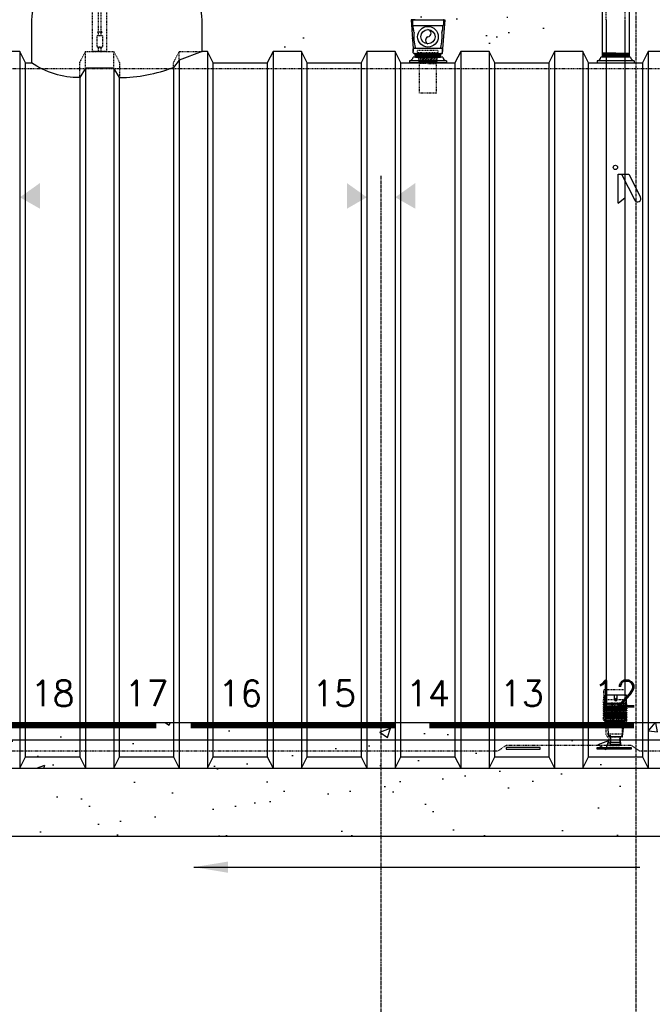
# Model space of a CAD drawing. Extents: x 1081 to 2220, y 0 to 2796.
# Tile 53 of 161: x 1494 to 1606, y 750 to 923. Entities that reach past the tile are written whole.
import ezdxf
from ezdxf.enums import TextEntityAlignment as Align

# ---------------------------------------------------------------- set-up
doc = ezdxf.new("R2010")
doc.units = 0
doc.header["$MEASUREMENT"] = 0
doc.header["$PDSIZE"] = 1
for name, pattern in [('CENTER1', [0.6625, 0.5, -0.075, 0.0125, -0.075]), ('HIDDEN3', [0.1875, 0.125, -0.0625]), ('HIDDEN5', [0.05, 0.025, -0.025])]:
    doc.linetypes.add(name, pattern=pattern)
doc.layers.get('0').update_dxf_attribs({"linetype": 'CONTINUOUS'})
doc.layers.get('DEFPOINTS').update_dxf_attribs({"linetype": 'CONTINUOUS'})
for name, color, linetype in [('CENTERLINE', 3, 'CENTER1'), ('CONCRETE-HATCH', 2, 'CONTINUOUS'), ('DIM', 3, 'CONTINUOUS'), ('EXTRACTOR', 3, 'CONTINUOUS'), ('FILL-TUBE', 1, 'CONTINUOUS'), ('FREEZE-LINES', 8, 'CONTINUOUS'), ('GALV-4', 4, 'CONTINUOUS'), ('OVERFILL', 1, 'CONTINUOUS'), ('PEAGRAVEL-HATCH', 3, 'CONTINUOUS'), ('PROBE', 2, 'CONTINUOUS'), ('TANK-ANCHOR', 4, 'CONTINUOUS'), ('TANK-HOLE', 5, 'CONTINUOUS'), ('TANK-UST', 5, 'CONTINUOUS'), ('TANK-UST-RIB', 7, 'CONTINUOUS'), ('TANK-UST-RIB-NO.', 7, 'CONTINUOUS'), ('TEXT', 3, 'CONTINUOUS')]:
    doc.layers.add(name, color=color, linetype=linetype)
doc.styles.add('SIMPLEX', font='simplex')
doc.dimstyles.new('DIM64', dxfattribs={"dimscale": 64, "dimtxt": 0.09375, "dimasz": 0.09375, "dimexe": 0.0625, "dimexo": 0.0625, "dimgap": 0.046875, "dimtad": 1, "dimdec": 4, "dimzin": 3, "dimdsep": 46, "dimlunit": 4, "dimtxsty": 'SIMPLEX', "dimcen": 0, "dimclrd": 256, "dimclre": 256, "dimclrt": 256, "dimadec": 0, "dimazin": 0, "dimtfac": 1, "dimtdec": 4, "dimtmove": 0, "dimatfit": 3, "dimfxl": 1, "dimfrac": 2, "dimtolj": 1, "dimtzin": 0, "dimarcsym": 0})

# ---------------------------------------------------------------- blocks, each defined once
blk = doc.blocks.new('*D58')
at = {"layer": 'DEFPOINTS', "color": 0, "transparency": 16777216}
for p in [(1875.12, 855.84), (1425.62, 854.52), (1875.12, 719.02)]:
    blk.add_point(p, dxfattribs=at)
at = {"layer": 'DIM', "lineweight": -2, "transparency": 16777216}
for p, q in [((1875.12, 851.84), (1875.12, 715.02)), ((1425.62, 850.52), (1425.62, 715.02)), ((1431.62, 719.02), (1869.12, 719.02))]:
    blk.add_line(p, q, dxfattribs=at)
at = {"layer": 'DIM', "transparency": 16777216}
for points in [[(1431.62, 720.02), (1431.62, 718.02), (1425.62, 719.02)], [(1869.12, 720.02), (1869.12, 718.02), (1875.12, 719.02)]]:
    blk.add_solid(points, dxfattribs=at)
at = {"layer": 'DIM', "transparency": 16777216, "insert": (1650.37, 726.59), "char_height": 6, "attachment_point": 5, "style": 'SIMPLEX'}
blk.add_mtext('\\A1;37\'-5 1/2" (TANK LENGTH)', dxfattribs=at)
blk = doc.blocks.new('*D55')
at = {"layer": 'DEFPOINTS', "color": 0, "transparency": 16777216}
for p in [(1389.62, 978.3), (1911.12, 974.01), (1911.12, 700.52)]:
    blk.add_point(p, dxfattribs=at)
at = {"layer": 'DIM', "lineweight": -2, "transparency": 16777216}
for p, q in [((1389.62, 974.3), (1389.62, 696.52)), ((1911.12, 970.01), (1911.12, 696.52)), ((1395.62, 700.52), (1905.12, 700.52))]:
    blk.add_line(p, q, dxfattribs=at)
at = {"layer": 'DIM', "transparency": 16777216}
for points in [[(1395.62, 701.52), (1395.62, 699.52), (1389.62, 700.52)], [(1905.12, 701.52), (1905.12, 699.52), (1911.12, 700.52)]]:
    blk.add_solid(points, dxfattribs=at)
at = {"layer": 'DIM', "transparency": 16777216, "insert": (1650.37, 708.09), "char_height": 6, "attachment_point": 5, "style": 'SIMPLEX'}
blk.add_mtext('\\A1;43\'-5 1/2" (F.V. TANK SLAB)', dxfattribs=at)

msp = doc.modelspace()

# ---------------------------------------------------------------- hatches: boundary and pattern name
at = {"layer": 'CONCRETE-HATCH', "linetype": 'Continuous'}
h = msp.add_hatch(dxfattribs=at)
h.set_pattern_fill('AR-CONC', color=256, scale=2.67, style=0)
h.set_pattern_definition([(50, (1478.157, 157.09), (19.15085, -1.6755), [2.0025, -22.0275]), (355, (1478.157, 157.09), (-3.70466, 20.08353), [1.602, -17.622]), (100.4514, (1479.753, 156.95), (15.4462, 18.40804), [1.70186, -18.7205]), (46.184, (1478.157, 162.43), (28.4953, -4.41936), [3.0037, -33.0412]), (96.6356, (1480.53, 162.062), (24.9555, 26.009), [2.5528, -28.0807]), (351.184, (1478.157, 162.43), (24.9555, 26.009), [2.403, -26.433]), (21, (1480.827, 161.095), (15.9374, -10.74992), [2.0025, -22.0275]), (326, (1480.827, 161.095), (6.4965, 19.3615), [1.602, -17.622]), (71.4514, (1482.155, 160.199), (22.43394, 8.61156), [1.70186, -18.7205]), (37.5, (1478.1566, 157.09), (0.32467, 8.888266), [0, -17.4084, 0, -17.889, 0, -17.68875]), (7.5, (1478.157, 157.09), (7.02396, 10.53079), [0, -10.1994, 0, -17.0079, 0, -6.74175]), (327.5, (1472.2025, 157.09), (14.25306, -0.602215), [0, -6.675, 0, -20.826, 0, -27.6345]), (317.5, (1469.533, 157.09), (15.57107, 2.6728), [0, -8.6775, 0, -13.8306, 0, -19.6245])])
h.paths.add_polyline_path([(1434.37181, 791.52328), (1650.37181, 791.52328), (1650.37181, 799.52328), (1434.37181, 799.52328)])
at = {"layer": 'PEAGRAVEL-HATCH'}
h = msp.add_hatch(dxfattribs=at)
h.set_pattern_fill('AR-SAND', color=256, scale=7.5)
h.set_pattern_definition([(37.5, (4453.442, -279.832), (-0.47245, 14.45118), [0, -11.4, 0, -12.75, 0, -12.1875]), (7.5, (4453.442, -279.832), (13.27333, 21.1661), [0, -6.15, 0, -10.275, 0, -3.9375]), (327.5, (4444.217, -279.832), (23.356064, 0.042443), [0, -3.75, 0, -13.5, 0, -17.625]), (317.5, (4444.217, -279.832), (22.54595, 6.58257), [0, -1.875, 0, -8.85, 0, -10.125])])
edge = h.paths.add_edge_path()
edge.add_line((1355.07762, 854.52328), (1354.83608, 855.11144))
edge.add_line((1354.83608, 855.11144), (1353.51403, 857.87883))
edge.add_line((1353.51403, 857.87883), (1351.62525, 863.7034))
edge.add_line((1351.62525, 863.7034), (1349.70261, 868.85813))
edge.add_line((1349.70261, 868.85813), (1348.14753, 873.06289))
edge.add_line((1348.14753, 873.06289), (1345.5039, 878.31885))
edge.add_line((1345.5039, 878.31885), (1343.89699, 880.94683))
edge.add_line((1343.89699, 880.94683), (1342.86027, 883.57481))
edge.add_line((1342.86027, 883.57481), (1341.98059, 885.73274))
edge.add_line((1341.98059, 885.73274), (1339.69828, 889.88196))
edge.add_line((1339.69828, 889.88196), (1337.10649, 895.13792))
edge.add_line((1337.10649, 895.13792), (1334.46286, 903.54745))
edge.add_line((1334.46286, 903.54745), (1332.33759, 909.32901))
edge.add_line((1332.33759, 909.32901), (1330.26416, 914.05937))
edge.add_line((1330.26416, 914.05937), (1328.65724, 918.26414))
edge.add_line((1328.65724, 918.26414), (1327.62053, 921.94331))
edge.add_line((1327.62053, 921.94331), (1324.45854, 926.67367))
edge.add_line((1324.45854, 926.67367), (1273.23821, 982.01471))
edge.add_line((1273.23821, 982.01471), (1294.36544, 982.01471))
edge.add_line((1294.36544, 982.01471), (1294.36544, 978.01471))
edge.add_line((1294.36544, 978.01471), (1498.97493, 978.01471))
edge.add_line((1498.97493, 978.01471), (1498.97493, 976.75093))
edge.add_line((1498.97493, 976.75093), (1498.99022, 973.7036))
edge.add_line((1498.99022, 973.7036), (1506.12181, 973.7036))
edge.add_line((1506.12181, 973.7036), (1506.12181, 930.05328))
edge.add_line((1506.12181, 930.05328), (1505.87181, 930.05328))
edge.add_arc((1505.22261, 930.05328), 0.6492, 270, 360, ccw=False)
edge.add_line((1505.22261, 929.40408), (1502.41142, 929.05328))
edge.add_arc((1502.41142, 923.05328), 6, 450, 540)
edge.add_line((1496.41142, 923.05328), (1496.41142, 915.52328))
edge.add_line((1496.41142, 915.52328), (1495.37181, 915.52328))
edge.add_line((1495.37181, 915.52328), (1494.37181, 917.52328))
edge.add_line((1494.37181, 917.52328), (1489.37181, 917.52328))
edge.add_line((1489.37181, 917.52328), (1488.37181, 915.52328))
edge.add_line((1488.37181, 915.52328), (1483.8358, 915.52328))
edge.add_arc((1486.68848, 854.52328), 61.06667, 452.6775035, 540)
edge.add_line((1425.62181, 854.52328), (1355.07762, 854.52328))
h = msp.add_hatch(dxfattribs=at)
h.set_pattern_fill('AR-SAND', color=256, scale=7.5, style=0)
h.set_pattern_definition([(37.5, (1731.579, 915.523), (-0.47245, 14.4512), [0, -11.4, 0, -12.75, 0, -12.1875]), (7.5, (1731.579, 915.523), (13.2733, 21.1661), [0, -6.15, 0, -10.275, 0, -3.9375]), (327.5, (1722.354, 915.523), (23.3561, 0.04244), [0, -3.75, 0, -13.5, 0, -17.625]), (317.5, (1722.354, 915.523), (22.546, 6.5826), [0, -1.875, 0, -8.85, 0, -10.125])])
h.paths.add_polyline_path([(1510.62181, 973.7036), (1514.80814, 973.7036), (1514.80814, 967.8028), (1514.53033, 967.8028), (1514.53033, 964.02491), (1514.80814, 964.02491), (1514.80814, 938.26579, 0.414213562), (1518.80814, 934.26579), (1566.91905, 934.26579), (1566.91905, 933.8686), (1567.10468, 933.8686), (1567.10468, 933.91464), (1567.66155, 933.91464), (1567.66155, 933.8686), (1568.17219, 933.8329), (1568.17219, 933.42001), (1568.29594, 933.42001), (1568.29594, 932.52282), (1568.91469, 932.52282), (1568.91469, 923.02328, -0.414213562), (1569.16469, 922.77328), (1569.16469, 921.77328), (1568.28124, 921.77328), (1568.04471, 921.77328), (1568.78124, 920.45804), (1568.78124, 920.05969, 0.414213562), (1569.03124, 919.80969), (1569.16469, 919.80969), (1569.16469, 915.52328), (1561.37181, 915.52328), (1560.37181, 917.52328), (1555.37181, 917.52328), (1554.37181, 915.52328), (1544.87181, 915.52328), (1543.87181, 917.52328), (1538.87181, 917.52328), (1537.87181, 915.52328), (1528.37181, 915.52328), (1527.37181, 917.52328), (1526.40987, 917.52328), (1526.40987, 923.05328, 0.414213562), (1520.40987, 929.05328), (1511.52101, 929.05328), (1511.52101, 929.40408, -0.414213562), (1510.87181, 930.05328), (1510.62181, 930.05328)])
h = msp.add_hatch(dxfattribs=at)
h.set_pattern_fill('AR-SAND', color=256, scale=7.5, style=0)
h.set_pattern_definition([(37.5, (1719.084, 918.244), (-0.47245, 14.4512), [0, -11.4, 0, -12.75, 0, -12.1875]), (7.5, (1719.084, 918.244), (13.2733, 21.166), [0, -6.15, 0, -10.275, 0, -3.9375]), (327.5, (1709.859, 918.244), (23.3561, 0.0424), [0, -3.75, 0, -13.5, 0, -17.625]), (317.5, (1709.86, 918.244), (22.546, 6.5826), [0, -1.875, 0, -8.85, 0, -10.125])])
h.paths.add_polyline_path([(1564.35958, 933.50678), (1572.72592, 933.50678), (1579.39968, 933.50678), (1579.39968, 933.10959), (1579.52343, 933.10959), (1579.52343, 933.17146), (1579.58531, 933.17146), (1579.58531, 933.15562), (1580.08031, 933.15562), (1580.14218, 933.17146), (1580.14218, 933.10959), (1580.65282, 933.07388), (1580.65282, 932.661), (1580.77657, 932.661), (1580.77657, 931.76381), (1581.39532, 931.76381), (1581.39532, 925.74386, -0.414213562), (1581.64532, 925.49386), (1581.64532, 924.49386), (1580.77611, 924.49386), (1580.53959, 924.49386), (1581.27613, 923.17862), (1581.27613, 922.78027, 0.414213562), (1581.52613, 922.53027), (1581.65958, 922.53027), (1581.65958, 918.24386), (1573.85958, 918.24386), (1572.85958, 920.24386), (1567.85958, 920.24386), (1566.85958, 918.24386), (1565.25878, 918.24386), (1565.25878, 918.59542, -0.414213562), (1564.60958, 919.24462), (1564.35958, 919.24462)])
h = msp.add_hatch(dxfattribs=at)
h.set_pattern_fill('AR-SAND', color=256, scale=7.5, style=0)
h.set_pattern_definition([(37.5, (1708.354, 918.244), (-0.4725, 14.4512), [0, -11.4, 0, -12.75, 0, -12.1875]), (7.5, (1708.354, 918.244), (13.2733, 21.166), [0, -6.15, 0, -10.275, 0, -3.9375]), (327.5, (1699.129, 918.244), (23.3561, 0.0424), [0, -3.75, 0, -13.5, 0, -17.625]), (317.5, (1699.13, 918.244), (22.546, 6.5826), [0, -1.875, 0, -8.85, 0, -10.125])])
h.paths.add_polyline_path([(1575.08943, 933.50678), (1583.45577, 933.50678), (1590.12954, 933.50678), (1590.12954, 933.10959), (1590.25329, 933.10959), (1590.25329, 933.17146), (1590.31516, 933.17146), (1590.31516, 933.15562), (1590.81016, 933.15562), (1590.87204, 933.17146), (1590.87204, 933.10959), (1591.38268, 933.07388), (1591.38268, 932.661), (1591.50643, 932.661), (1591.50643, 931.76381), (1592.12518, 931.76381), (1592.12518, 925.74386, -0.414213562), (1592.37518, 925.49386), (1592.37518, 924.49386), (1591.50596, 924.49386), (1591.26945, 924.49386), (1592.00598, 923.17862), (1592.00598, 922.78027, 0.414213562), (1592.25598, 922.53027), (1592.38943, 922.53027), (1592.38943, 918.24386), (1584.58943, 918.24386), (1583.58943, 920.24386), (1578.58943, 920.24386), (1577.58943, 918.24386), (1575.98863, 918.24386), (1575.98863, 918.59542, -0.414213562), (1575.33943, 919.24462), (1575.08943, 919.24462)])
h = msp.add_hatch(dxfattribs=at)
h.set_pattern_fill('AR-SAND', color=256, scale=7.5, style=0)
h.set_pattern_definition([(37.5, (1491.872, 779.528), (-0.47245, 14.4512), [0, -11.4, 0, -12.75, 0, -12.1875]), (7.5, (1491.872, 779.528), (13.2733, 21.1661), [0, -6.15, 0, -10.275, 0, -3.9375]), (327.5, (1482.647, 779.528), (23.35606, 0.04244), [0, -3.75, 0, -13.5, 0, -17.625]), (317.5, (1482.647, 779.528), (22.546, 6.5826), [0, -1.875, 0, -8.85, 0, -10.125])])
h.paths.add_polyline_path([(1491.87181, 791.52328), (1494.37181, 791.52328), (1557.87181, 791.52328), (1557.87181, 779.5279), (1491.87181, 779.52788)])
h.paths.add_polyline_path([(1557.87181, 791.52328), (1560.37181, 791.52328), (1623.87181, 791.52328), (1623.87181, 779.52792), (1557.87181, 779.5279)])
h.paths.add_polyline_path([(1623.87181, 791.52328), (1626.37181, 791.52328), (1640.37191, 791.52328), (1640.37191, 779.52793), (1623.87181, 779.52792)])
h.paths.add_polyline_path([(1640.37191, 791.52328), (1642.87181, 791.52328), (1650.37181, 791.52328), (1660.37181, 791.52328), (1660.37181, 779.52793), (1640.37191, 779.52793)])
h.paths.add_polyline_path([(1660.37181, 791.52328), (1662.87181, 791.52328), (1676.87181, 791.52328), (1676.87181, 779.52794), (1660.37181, 779.52793)])
h.paths.add_polyline_path([(1676.87181, 791.52328), (1679.37181, 791.52328), (1742.87181, 791.52328), (1742.87181, 779.52796), (1676.87181, 779.52794)])
h.paths.add_polyline_path([(1742.87181, 791.52328), (1745.37181, 791.52328), (1808.87181, 791.52328), (1808.87181, 779.52798), (1742.87181, 779.52796)])

# ---------------------------------------------------------------- linework, layer by layer
msp.add_line((1569.39574, 915.52327), (1562.84734, 915.52327))
at = {"layer": 'CENTERLINE'}
msp.add_line((1557.87181, 733.52328), (1557.87181, 895.64071), dxfattribs=at)
at = {"layer": 'DEFPOINTS', "linetype": 'Continuous'}
for points in [[(1563.87181, 923.08613), (1563.18244, 923.08613), (1563.54368, 917.99233), (1563.54368, 917.52328)], [(1568.37181, 923.08613), (1569.06117, 923.08613), (1568.69993, 917.99233), (1568.69993, 917.52328)]]:
    msp.add_lwpolyline(points, dxfattribs=at)
at = {"layer": 'EXTRACTOR', "color": 1}
for p, q in [((1563.37181, 922.99238), (1563.37181, 922.17988)), ((1563.46556, 923.08613), (1568.77806, 923.08613)), ((1568.87181, 922.99238), (1568.87181, 922.17988)), ((1563.46556, 922.08613), (1563.46681, 922.08613)), ((1563.46556, 922.08613), (1568.77806, 922.08613)), ((1563.49681, 921.58256), (1563.49681, 922.05613)), ((1568.74681, 921.58256), (1568.74681, 922.05613)), ((1563.54368, 917.24243), (1563.54368, 917.99233)), ((1563.63748, 918.08613), (1563.77806, 918.08613)), ((1563.77806, 918.08613), (1568.46561, 918.08613)), ((1568.46561, 918.08613), (1568.69993, 918.08613)), ((1568.69993, 917.24243), (1568.69993, 918.08613)), ((1563.63748, 917.14863), (1563.75914, 917.14863)), ((1563.75914, 917.14863), (1568.48448, 917.14863)), ((1563.92559, 916.52328), (1563.88372, 917.03385)), ((1563.92559, 916.52328), (1568.31803, 916.52328)), ((1568.31803, 916.52328), (1568.35989, 917.03385)), ((1568.48448, 917.14863), (1568.60613, 917.14863))]:
    msp.add_line(p, q, dxfattribs=at)
at = {"layer": 'EXTRACTOR', "color": 8}
for p, q in [((1563.85797, 917.09639), (1568.35261, 916.945)), ((1563.88837, 916.9703), (1568.34238, 916.82027)), ((1563.89865, 916.84488), (1568.33215, 916.69555)), ((1563.90894, 916.71946), (1568.32193, 916.57082)), ((1563.91962, 916.59604), (1566.0799, 916.52328)), ((1566.12153, 917.14522), (1568.36932, 917.06951))]:
    msp.add_line(p, q, dxfattribs=at)
at = {"layer": 'EXTRACTOR', "color": 1}
for radius in [1.8125, 1.25]:
    msp.add_circle((1566.12181, 920.08613), radius, dxfattribs=at)
for centre, radius, start, end in [((1563.46556, 922.99238), 0.09375, 90, 180), ((1568.77806, 922.99238), 0.09375, 0, 90), ((1563.46556, 922.17988), 0.09375, 180, 270), ((1563.46681, 922.05613), 0.03, 0, 90), ((1564.18431, 921.58256), 0.6875, 180, 210.8492508), ((1563.07896, 920.92235), 0.6, 354.3374621, 30.8492508), ((1571.51261, 920.08613), 7.875, 174.3374621, 194.0083614), ((1566.02293, 920.71113), 0.63277, 278.9897395, 81.0102605), ((1560.73101, 920.08613), 7.875, 345.9916386, 5.6625379), ((1569.16465, 920.92235), 0.6, 149.1507492, 185.6625379), ((1568.05931, 921.58256), 0.6875, 329.1507492, 0), ((1568.77681, 922.05613), 0.03, 90, 180), ((1568.77806, 922.17988), 0.09375, 270, 0), ((1566.36045, 919.46113), 0.66901, 110.8985667, 249.1014333), ((1563.63748, 917.99233), 0.0938, 90, 180), ((1563.63748, 917.24243), 0.0938, 180, 270), ((1563.77806, 918.17988), 0.09375, 270, 0), ((1568.46556, 918.17988), 0.09375, 180, 270), ((1568.60613, 917.24243), 0.0938, 270, 0), ((1563.75914, 917.02363), 0.125, 4.6877658, 90), ((1568.48448, 917.02363), 0.125, 90, 175.3122342)]:
    msp.add_arc(centre, radius, start, end, dxfattribs=at)
at = {"layer": 'FILL-TUBE', "color": 1}
for p, q in [((1597.4752, 923.08497), (1597.4752, 804.34023)), ((1600.78026, 912.29939), (1600.78026, 923.08497)), ((1600.79116, 804.34023), (1600.78026, 912.29939)), ((1599.54756, 895.94968), (1601.42345, 895.94968)), ((1599.54756, 890.86102), (1599.54756, 895.94968)), ((1600.14036, 895.94968), (1602.50051, 891.37514)), ((1601.42345, 895.94968), (1603.51386, 891.89796)), ((1599.54756, 890.86102), (1600.79116, 891.83517)), ((1601.04162, 804.34023), (1597.22474, 804.34023)), ((1597.22474, 802.83773), (1597.22474, 804.34023)), ((1598.89501, 803.62088), (1598.89501, 804.34023)), ((1599.39501, 803.62088), (1599.39501, 804.34023)), ((1601.04162, 802.83773), (1601.04162, 804.34023)), ((1597.16224, 802.36898), (1597.16224, 802.83773)), ((1601.10412, 802.83773), (1597.16224, 802.83773)), ((1601.10412, 802.05648), (1597.16224, 802.05648)), ((1597.16224, 802.05648), (1597.16224, 801.96273)), ((1601.10412, 801.96273), (1597.16224, 801.96273)), ((1601.10412, 801.68148), (1597.16224, 801.68148)), ((1597.16224, 801.68148), (1597.16224, 801.58773)), ((1601.10412, 801.58773), (1597.16224, 801.58773)), ((1601.10412, 801.30648), (1597.16224, 801.30648)), ((1597.16224, 801.30648), (1597.16224, 801.21273)), ((1601.07287, 802.33773), (1597.19349, 802.33773)), ((1598.94568, 802.08773), (1597.19349, 802.08773)), ((1598.94568, 801.71273), (1597.19349, 801.71273)), ((1598.94568, 801.33773), (1597.19349, 801.33773)), ((1599.07068, 802.21273), (1599.07068, 802.33773)), ((1599.07068, 801.83773), (1599.07068, 801.96273)), ((1599.07068, 801.46273), (1599.07068, 801.58773)), ((1599.19568, 802.21273), (1599.19568, 802.33773)), ((1599.19568, 801.83773), (1599.19568, 801.96273)), ((1599.19568, 801.46273), (1599.19568, 801.58773)), ((1601.07287, 802.08773), (1599.32068, 802.08773)), ((1601.07287, 801.71273), (1599.32068, 801.71273)), ((1601.07287, 801.33773), (1599.32068, 801.33773)), ((1601.10412, 802.36898), (1601.10412, 802.83773)), ((1601.10412, 802.05648), (1601.10412, 801.96273)), ((1601.10412, 801.68148), (1601.10412, 801.58773)), ((1601.10412, 801.30648), (1601.10412, 801.21273)), ((1601.10412, 801.21273), (1597.16224, 801.21273)), ((1601.10412, 800.93148), (1597.16224, 800.93148)), ((1597.16224, 800.93148), (1597.16224, 800.83773)), ((1601.10412, 800.83773), (1597.16224, 800.83773)), ((1601.10412, 800.55648), (1597.16224, 800.55648)), ((1597.16224, 800.55648), (1597.16224, 800.46273)), ((1601.10412, 800.46273), (1597.16224, 800.46273)), ((1598.94568, 800.21273), (1597.16224, 800.21273)), ((1597.16224, 799.85653), (1597.16224, 800.21273)), ((1601.10412, 799.85653), (1597.16224, 799.85653)), ((1598.94568, 800.96273), (1597.19349, 800.96273)), ((1598.94568, 800.58773), (1597.19349, 800.58773)), ((1597.22474, 799.79403), (1597.48388, 799.79403)), ((1597.48388, 799.79403), (1600.78248, 799.79403)), ((1597.90735, 797.08045), (1597.67115, 799.6159)), ((1598.94568, 799.6159), (1597.67115, 799.6159)), ((1598.94568, 799.5534), (1598.94568, 799.79403)), ((1599.32068, 799.5534), (1598.94568, 799.5534)), ((1599.07068, 801.08773), (1599.07068, 801.21273)), ((1599.07068, 800.71273), (1599.07068, 800.83773)), ((1599.07068, 800.33773), (1599.07068, 800.46273)), ((1599.19568, 801.08773), (1599.19568, 801.21273)), ((1599.19568, 800.71273), (1599.19568, 800.83773)), ((1599.19568, 800.33773), (1599.19568, 800.46273)), ((1601.07287, 800.96273), (1599.32068, 800.96273)), ((1601.07287, 800.58773), (1599.32068, 800.58773)), ((1601.10412, 800.21273), (1599.32068, 800.21273)), ((1599.32068, 799.5534), (1599.32068, 799.79403)), ((1600.59522, 799.6159), (1599.32068, 799.6159)), ((1600.35901, 797.08045), (1600.59522, 799.6159)), ((1601.04162, 799.79403), (1600.78248, 799.79403)), ((1601.10412, 800.93148), (1601.10412, 800.83773)), ((1601.10412, 800.55648), (1601.10412, 800.46273)), ((1601.10412, 799.85653), (1601.10412, 800.21273)), ((1597.90735, 797.08045), (1600.35901, 797.08045)), ((1600.29674, 797.02327), (1597.96963, 797.02327)), ((1598.28724, 796.06697), (1598.28724, 797.02327)), ((1599.97912, 796.06697), (1599.97912, 797.02327)), ((1598.22474, 795.71077), (1598.22474, 796.06697)), ((1600.04162, 796.06697), (1598.22474, 796.06697)), ((1600.04162, 795.71077), (1598.22474, 795.71077)), ((1599.97912, 795.64827), (1598.28724, 795.64827)), ((1599.85412, 795.52327), (1598.41224, 795.52327)), ((1600.04162, 795.71077), (1600.04162, 796.06697))]:
    msp.add_line(p, q, dxfattribs=at)
at = {"layer": 'FILL-TUBE', "linetype": 'HIDDEN5'}
msp.add_line((1600.34525, 797.52328), (1597.40336, 797.52328), dxfattribs=at)
at = {"layer": 'FILL-TUBE', "color": 1, "linetype": 'HIDDEN5'}
for points in [[(1597.46337, 923.08497), (1597.46337, 969.73364), (1597.01986, 969.73364)], [(1601.22377, 969.73364), (1600.75446, 969.73364), (1600.75446, 923.08497)]]:
    msp.add_lwpolyline(points, dxfattribs=at)
at = {"layer": 'FILL-TUBE', "linetype": 'HIDDEN5'}
for points in [[(1600.78275, 803.52328), (1600.78275, 805.27328), (1596.96586, 805.27328), (1596.96586, 803.52328)], [(1597.40336, 800.02328), (1597.40336, 797.52328), (1597.65336, 797.02328), (1600.09525, 797.02328), (1600.34525, 797.52328), (1600.34525, 800.02328)], [(1597.90336, 797.02328), (1597.90336, 795.52328), (1599.84525, 795.52328), (1599.84525, 797.02328)]]:
    msp.add_lwpolyline(points, dxfattribs=at)
for points in [[(1596.93461, 803.02328), (1600.814, 803.02328, 0.414213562), (1600.84525, 803.05453), (1600.84525, 803.52328), (1596.90336, 803.52328), (1596.90336, 803.05453)], [(1598.8118, 803.02328), (1598.8118, 802.89828, -0.414213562), (1598.6868, 802.77328), (1596.93461, 802.77328, 0.414213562), (1596.90336, 802.74203), (1596.90336, 802.67953, 0.414213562), (1596.93461, 802.64828), (1600.814, 802.64828, 0.414213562), (1600.84525, 802.67953), (1600.84525, 802.74203, 0.414213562), (1600.814, 802.77328), (1599.0618, 802.77328, -0.414213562), (1598.9368, 802.89828), (1598.9368, 803.02328)], [(1598.8118, 802.64828), (1598.8118, 802.52328, -0.414213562), (1598.6868, 802.39828), (1596.93461, 802.39828, 0.414213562), (1596.90336, 802.36703), (1596.90336, 802.30453, 0.414213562), (1596.93461, 802.27328), (1600.814, 802.27328, 0.414213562), (1600.84525, 802.30453), (1600.84525, 802.36703, 0.414213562), (1600.814, 802.39828), (1599.0618, 802.39828, -0.414213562), (1598.9368, 802.52328), (1598.9368, 802.64828)], [(1598.8118, 802.27328), (1598.8118, 802.14828, -0.414213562), (1598.6868, 802.02328), (1596.93461, 802.02328, 0.414213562), (1596.90336, 801.99203), (1596.90336, 801.92953, 0.414213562), (1596.93461, 801.89828), (1600.814, 801.89828, 0.414213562), (1600.84525, 801.92953), (1600.84525, 801.99203, 0.414213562), (1600.814, 802.02328), (1599.0618, 802.02328, -0.414213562), (1598.9368, 802.14828), (1598.9368, 802.27328)], [(1598.8118, 801.89828), (1598.8118, 801.77328, -0.414213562), (1598.6868, 801.64828), (1596.93461, 801.64828, 0.414213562), (1596.90336, 801.61703), (1596.90336, 801.55453, 0.414213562), (1596.93461, 801.52328), (1600.814, 801.52328, 0.414213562), (1600.84525, 801.55453), (1600.84525, 801.61703, 0.414213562), (1600.814, 801.64828), (1599.0618, 801.64828, -0.414213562), (1598.9368, 801.77328), (1598.9368, 801.89828)], [(1598.8118, 801.52328), (1598.8118, 801.39828, -0.414213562), (1598.6868, 801.27328), (1596.93461, 801.27328, 0.414213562), (1596.90336, 801.24203), (1596.90336, 801.17953, 0.414213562), (1596.93461, 801.14828), (1600.814, 801.14828, 0.414213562), (1600.84525, 801.17953), (1600.84525, 801.24203, 0.414213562), (1600.814, 801.27328), (1599.0618, 801.27328, -0.414213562), (1598.9368, 801.39828), (1598.9368, 801.52328)], [(1598.8118, 801.14828), (1598.8118, 801.02328, -0.414213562), (1598.6868, 800.89828), (1596.93461, 800.89828, 0.414213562), (1596.90336, 800.86703), (1596.90336, 800.80453, 0.414213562), (1596.93461, 800.77328), (1600.814, 800.77328, 0.414213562), (1600.84525, 800.80453), (1600.84525, 800.86703, 0.414213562), (1600.814, 800.89828), (1599.0618, 800.89828, -0.414213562), (1598.9368, 801.02328), (1598.9368, 801.14828)], [(1598.8118, 800.77328), (1598.8118, 800.64828, -0.414213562), (1598.6868, 800.52328), (1596.93461, 800.52328, 0.414213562), (1596.90336, 800.49203), (1596.90336, 800.02328), (1600.84525, 800.02328), (1600.84525, 800.49203, 0.414213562), (1600.814, 800.52328), (1599.0618, 800.52328, -0.414213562), (1598.9368, 800.64828), (1598.9368, 800.77328)]]:
    msp.add_lwpolyline(points, format="xyb", dxfattribs=at)
at = {"layer": 'FILL-TUBE', "color": 1}
msp.add_lwpolyline([(1599.14501, 803.5198), (1599.05747, 803.57034), (1599.05747, 803.67143), (1599.14501, 803.72197), (1599.23255, 803.67143), (1599.23255, 803.57034)], close=True, dxfattribs=at)
for centre, radius in [((1599.08659, 897.11447), 0.37639), ((1599.14501, 803.62088), 0.21875)]:
    msp.add_circle(centre, radius, dxfattribs=at)
for centre, radius, start, end in [((1603.00718, 891.63655), 0.57014, 207.2906126, 27.2906126), ((1599.14501, 803.62088), 0.25, 180, 0), ((1597.19349, 802.36898), 0.03125, 180, 270), ((1597.19349, 802.05648), 0.03125, 90, 180), ((1597.19349, 801.68148), 0.03125, 90, 180), ((1597.19349, 801.30648), 0.03125, 90, 180), ((1598.94568, 802.21273), 0.125, 270, 0), ((1598.94568, 801.83773), 0.125, 270, 0), ((1598.94568, 801.46273), 0.125, 270, 0), ((1599.32068, 802.21273), 0.125, 180, 270), ((1599.32068, 801.83773), 0.125, 180, 270), ((1599.32068, 801.46273), 0.125, 180, 270), ((1601.07287, 802.36898), 0.03125, 270, 360), ((1601.07287, 802.05648), 0.03125, 0, 90), ((1601.07287, 801.68148), 0.03125, 0, 90), ((1601.07287, 801.30648), 0.03125, 0, 90), ((1597.19349, 800.93148), 0.03125, 90, 180), ((1597.19349, 800.55648), 0.03125, 90, 180), ((1597.22474, 799.85653), 0.0625, 180, 270), ((1597.48388, 799.60653), 0.1875, 2.8624052, 90), ((1598.94568, 801.08773), 0.125, 270, 0), ((1598.94568, 800.71273), 0.125, 270, 0), ((1598.94568, 800.33773), 0.125, 270, 0), ((1599.32068, 801.08773), 0.125, 180, 270), ((1599.32068, 800.71273), 0.125, 180, 270), ((1599.32068, 800.33773), 0.125, 180, 270), ((1600.78248, 799.60653), 0.1875, 90, 177.1375948), ((1601.04162, 799.85653), 0.0625, 270, 0), ((1601.07287, 800.93148), 0.03125, 0, 90), ((1601.07287, 800.55648), 0.03125, 0, 90), ((1597.96963, 797.08577), 0.0625, 184.8833535, 270), ((1600.29674, 797.08577), 0.0625, 270, 355.1166465), ((1598.28724, 795.71077), 0.0625, 180, 270), ((1598.41224, 795.64827), 0.125, 180, 270), ((1599.85412, 795.64827), 0.125, 270, 360), ((1599.97912, 795.71077), 0.0625, 270, 360)]:
    msp.add_arc(centre, radius, start, end, dxfattribs=at)
at = {"layer": 'FILL-TUBE', "linetype": 'HIDDEN5'}
msp.add_arc((1596.93461, 803.05453), 0.03125, 180, 270, dxfattribs=at)
at = {"layer": 'FREEZE-LINES', "color": 8, "linetype": 'CENTER1'}
msp.add_line((1602.74363, 564.00736), (1602.74363, 1104.00736), dxfattribs=at)
msp.add_line((1602.74363, 564.00736), (1602.74363, 1104.00736), dxfattribs=at)
at = {"layer": 'GALV-4', "color": 7}
for p, q in [((1599.1267, 917.27371), (1596.77342, 917.19445)), ((1601.47021, 917.22758), (1596.77342, 917.06938)), ((1601.47021, 917.10251), (1596.77342, 916.94431)), ((1601.47021, 916.97744), (1596.77342, 916.81924)), ((1601.47021, 916.85237), (1596.77342, 916.69416)), ((1601.47021, 916.7273), (1596.77342, 916.56909)), ((1601.47021, 916.60223), (1599.1267, 916.52329))]:
    msp.add_line(p, q, dxfattribs=at)
at = {"layer": 'GALV-4', "color": 1}
msp.add_lwpolyline([(1601.47021, 964.77028), (1601.48158, 916.52328), (1596.78479, 916.52328), (1596.77342, 964.77028)], close=True, dxfattribs=at)
at = {"layer": 'OVERFILL', "color": 1, "linetype": 'HIDDEN5'}
for p, q in [((1564.30931, 917.73461), (1567.93431, 917.73461)), ((1564.30931, 917.329), (1564.30931, 917.73461)), ((1564.34056, 917.29775), (1567.90306, 917.29775)), ((1567.93431, 917.329), (1567.93431, 917.73461)), ((1564.30931, 916.98525), (1564.30931, 917.079)), ((1564.34056, 917.11025), (1567.90306, 917.11025)), ((1564.43431, 916.86025), (1567.80931, 916.86025)), ((1564.52806, 915.73461), (1564.43431, 916.86025)), ((1564.62181, 910.18722), (1564.62181, 915.73461)), ((1567.62181, 910.18722), (1567.62181, 915.73461)), ((1567.71556, 915.73461), (1567.80931, 916.86025)), ((1567.93431, 916.98525), (1567.93431, 917.079)), ((1567.62181, 910.18722), (1564.62181, 910.18722))]:
    msp.add_line(p, q, dxfattribs=at)
at = {"layer": 'OVERFILL', "color": 7, "linetype": 'HIDDEN5'}
for p, q in [((1564.44941, 916.67885), (1567.80361, 916.79183)), ((1564.45061, 916.80341), (1566.13811, 916.86025)), ((1564.4598, 916.55413), (1567.79316, 916.66641)), ((1564.47019, 916.42941), (1567.78272, 916.54098)), ((1564.48058, 916.30469), (1567.77227, 916.41556)), ((1564.49096, 916.17997), (1567.76182, 916.29014)), ((1564.50135, 916.05524), (1567.75138, 916.16472)), ((1564.51174, 915.93052), (1567.74093, 916.03929)), ((1564.52213, 915.8058), (1567.73049, 915.91387)), ((1564.62181, 915.68409), (1567.72004, 915.78845)), ((1564.62181, 915.55902), (1567.62181, 915.66007)), ((1564.62181, 915.43395), (1567.62181, 915.535)), ((1566.12181, 915.3594), (1567.62181, 915.40993))]:
    msp.add_line(p, q, dxfattribs=at)
at = {"layer": 'OVERFILL', "color": 1, "linetype": 'Continuous'}
msp.add_line((1564.52806, 915.73461), (1567.71556, 915.73461), dxfattribs=at)
at = {"layer": 'OVERFILL', "color": 1, "linetype": 'HIDDEN5'}
for centre, radius, start, end in [((1564.34056, 917.329), 0.03125, 180, 270), ((1564.40306, 917.204), 0.09375, 90, 270), ((1567.84056, 917.204), 0.09375, 270, 90), ((1567.90306, 917.329), 0.03125, 270, 0), ((1564.34056, 917.079), 0.03125, 90, 180), ((1564.43431, 916.98525), 0.125, 180, 270), ((1567.80931, 916.98525), 0.125, 270, 0), ((1567.90306, 917.079), 0.03125, 0, 90)]:
    msp.add_arc(centre, radius, start, end, dxfattribs=at)
at = {"layer": 'PROBE', "color": 1, "linetype": 'HIDDEN5'}
for p, q in [((1507.12181, 917.52251), (1507.12181, 932.43501)), ((1509.62181, 917.52251), (1509.62181, 932.43501)), ((1508.12181, 927.14751), (1508.12181, 920.95532)), ((1508.62181, 927.14751), (1508.62181, 920.95532)), ((1507.99681, 920.95532), (1507.99681, 920.83032)), ((1508.74681, 920.95532), (1507.99681, 920.95532)), ((1508.74681, 920.83032), (1507.99681, 920.83032)), ((1508.12181, 920.83032), (1508.12181, 920.27251)), ((1508.12181, 920.83032), (1508.12181, 920.27251)), ((1508.62181, 920.83032), (1508.62181, 920.27251)), ((1508.62181, 920.83032), (1508.62181, 920.27251)), ((1508.74681, 920.95532), (1508.74681, 920.83032)), ((1508.87181, 920.27251), (1507.87181, 920.27251)), ((1507.87181, 920.27251), (1507.87181, 918.27251)), ((1508.87181, 920.27251), (1508.87181, 918.27251)), ((1509.62181, 917.52251), (1507.12181, 917.52251)), ((1509.62181, 917.52251), (1507.12181, 917.52251)), ((1508.87181, 918.27251), (1507.87181, 918.27251)), ((1507.99681, 918.27251), (1507.99681, 918.14751)), ((1508.74681, 918.14751), (1507.99681, 918.14751)), ((1508.12181, 918.14751), (1508.12181, 917.52251)), ((1508.62181, 918.14751), (1508.62181, 917.52251)), ((1508.74681, 918.27251), (1508.74681, 918.14751))]:
    msp.add_line(p, q, dxfattribs=at)
at = {"layer": 'TANK-ANCHOR', "color": 1}
msp.add_line((1434.37181, 796.52328), (1650.37181, 796.52328), dxfattribs=at)
at = {"layer": 'TANK-ANCHOR'}
msp.add_lwpolyline([(1434.37181, 791.52328), (1650.37181, 791.52328), (1650.37181, 799.52328), (1434.37181, 799.52328)], close=True, dxfattribs=at)
at = {"layer": 'TANK-ANCHOR', "color": 3, "const_width": 1}
for points in [[(1518.37181, 799.02328), (1482.37181, 799.02328)], [(1560.37181, 799.02328), (1524.37181, 799.02328)], [(1602.37181, 799.02328), (1566.37181, 799.02328)]]:
    msp.add_lwpolyline(points, dxfattribs=at)
at = {"layer": 'TANK-HOLE', "linetype": 'Continuous'}
msp.add_lwpolyline([(1897.67515, 779.52781), (1445.5041, 779.528)], dxfattribs=at)
at = {"layer": 'TANK-UST'}
for p, q in [((1495.37181, 915.52328), (1496.41142, 915.52328)), ((1528.37181, 915.52328), (1537.87181, 915.52328)), ((1544.87181, 915.52328), (1554.37181, 915.52328)), ((1561.37181, 915.52328), (1570.87181, 915.52328)), ((1577.87181, 915.52328), (1587.37181, 915.52328)), ((1594.37181, 915.52328), (1603.87181, 915.52328)), ((1594.37181, 915.52328), (1603.87181, 915.52328)), ((1495.37181, 793.52328), (1504.87181, 793.52328)), ((1511.87181, 793.52328), (1521.37181, 793.52328)), ((1528.37181, 793.52328), (1537.87181, 793.52328)), ((1544.87181, 793.52328), (1554.37181, 793.52328)), ((1561.37181, 793.52328), (1570.87181, 793.52328)), ((1577.87181, 793.52328), (1587.37181, 793.52328)), ((1594.37181, 793.52328), (1603.87181, 793.52328)), ((1594.37181, 793.52327), (1603.87181, 793.52327))]:
    msp.add_line(p, q, dxfattribs=at)
at = {"layer": 'TANK-UST', "color": 1}
for p, q in [((1562.84734, 915.87407), (1562.84734, 915.52327)), ((1569.39574, 915.87407), (1562.84734, 915.87407)), ((1568.74654, 916.52327), (1563.49654, 916.52327)), ((1569.39574, 915.87407), (1569.39574, 915.52327)), ((1595.85898, 915.87408), (1595.85898, 915.52328)), ((1602.40738, 915.87408), (1595.85898, 915.87408)), ((1601.75818, 916.52328), (1596.50818, 916.52328)), ((1602.40738, 915.87408), (1602.40738, 915.52328))]:
    msp.add_line(p, q, dxfattribs=at)
at = {"layer": 'TANK-UST', "color": 5, "linetype": 'Continuous'}
for points in [[(1526.40987, 917.52328), (1526.40987, 923.05328, 0.414213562), (1520.40987, 929.05328), (1502.41142, 929.05328, 0.414213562), (1496.41142, 923.05328), (1496.41142, 915.52328)], [(1504.87181, 912.89828, -0.157892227), (1496.41142, 915.52328)], [(1511.87181, 912.89828, 0.088052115), (1521.37181, 914.70619)]]:
    msp.add_lwpolyline(points, format="xyb", dxfattribs=at)
at = {"layer": 'TANK-UST', "color": 2, "linetype": 'HIDDEN3'}
msp.add_lwpolyline([(1627.58137, 794.52328), (1603.3743, 794.52328), (1601.8743, 795.52328), (1579.8743, 795.52328), (1578.3743, 794.52328), (1488.37181, 794.52328), (1483.85926, 794.52328, -0.9539575), (1483.85926, 914.52328), (1488.37181, 914.52328), (1587.39117, 914.52328), (1812.39117, 914.52328), (1816.88436, 914.52328, -0.9539575), (1816.88436, 794.52328), (1812.39117, 794.52328), (1788.37181, 794.52328), (1786.87181, 795.52328), (1764.87181, 795.52328), (1763.37181, 794.52328), (1636.58137, 794.52328), (1635.08137, 795.52328), (1629.08137, 795.52328)], format="xyb", close=True, dxfattribs=at)
at = {"layer": 'TANK-UST', "color": 3}
for points in [[(1585.8743, 794.85661), (1585.8743, 795.18994), (1579.8743, 795.18994), (1579.8743, 794.85661)], [(1595.8743, 794.85661), (1595.8743, 795.18994), (1601.8743, 795.18994), (1601.8743, 794.85661)], [(1595.8743, 794.85661), (1595.8743, 795.18994), (1601.8743, 795.18994), (1601.8743, 794.85661)]]:
    msp.add_lwpolyline(points, close=True, dxfattribs=at)
at = {"layer": 'TANK-UST', "color": 1}
for centre, start, end in [((1562.84734, 916.52327), 270, 0), ((1569.39574, 916.52327), 180, 270), ((1595.85898, 916.52328), 270, 0), ((1602.40738, 916.52328), 180, 270)]:
    msp.add_arc(centre, 0.6492, start, end, dxfattribs=at)
at = {"layer": 'TANK-UST', "color": 1, "linetype": 'Continuous'}
for points in [[(1494.37181, 891.86926), (1497.87181, 889.86926), (1494.37181, 891.86926), (1497.87181, 894.36926)], [(1555.37181, 891.86926), (1551.87181, 889.86926), (1555.37181, 891.86926), (1551.87181, 894.36926)], [(1560.37181, 891.86926), (1563.87181, 889.86926), (1560.37181, 891.86926), (1563.87181, 894.36926)]]:
    msp.add_solid(points, dxfattribs=at)
at = {"layer": 'TANK-UST-RIB', "color": 7}
for p, q in [((1494.37181, 917.52328), (1494.37181, 791.52328)), ((1538.87181, 917.52328), (1538.87181, 791.52328)), ((1543.87181, 917.52328), (1543.87181, 791.52328)), ((1555.37181, 917.52328), (1555.37181, 791.52328)), ((1560.37181, 917.52328), (1560.37181, 791.52328)), ((1571.87181, 917.52328), (1571.87181, 791.52328)), ((1576.87181, 917.52328), (1576.87181, 791.52328)), ((1588.37181, 917.52328), (1588.37181, 791.52328)), ((1593.37181, 917.52328), (1593.37181, 791.52328)), ((1604.87181, 917.52328), (1604.87181, 791.52328))]:
    msp.add_line(p, q, dxfattribs=at)
at = {"layer": 'TANK-UST-RIB', "linetype": 'HIDDEN5', "ltscale": 0.5}
for p, q in [((1505.87181, 914.58578), (1505.87181, 917.52328)), ((1510.87181, 914.58578), (1510.87181, 917.52328)), ((1522.37181, 915.94465), (1522.37181, 917.52328))]:
    msp.add_line(p, q, dxfattribs=at)
at = {"layer": 'TANK-UST-RIB'}
for p, q in [((1527.37181, 917.52328), (1527.37181, 791.52328)), ((1522.37181, 915.94465), (1522.37181, 791.52328)), ((1505.87181, 914.58578), (1505.87181, 791.52328)), ((1510.87181, 914.58578), (1510.87181, 791.52328))]:
    msp.add_line(p, q, dxfattribs=at)
at = {"layer": 'TANK-UST-RIB', "color": 5}
for points in [[(1489.37181, 791.52328), (1494.37181, 791.52328), (1495.37181, 793.52328), (1495.37181, 915.52328), (1494.37181, 917.52328), (1489.37181, 917.52328), (1488.37181, 915.52328), (1488.37181, 793.52328)], [(1521.37181, 914.70619), (1521.37181, 793.52328), (1522.37181, 791.52328), (1527.37181, 791.52328), (1528.37181, 793.52328), (1528.37181, 915.52328), (1527.37181, 917.52328), (1526.40987, 917.52328), (1522.37181, 915.94465)], [(1538.87181, 791.52328), (1543.87181, 791.52328), (1544.87181, 793.52328), (1544.87181, 915.52328), (1543.87181, 917.52328), (1538.87181, 917.52328), (1537.87181, 915.52328), (1537.87181, 793.52328)], [(1555.37181, 791.52328), (1560.37181, 791.52328), (1561.37181, 793.52328), (1561.37181, 915.52328), (1560.37181, 917.52328), (1555.37181, 917.52328), (1554.37181, 915.52328), (1554.37181, 793.52328)], [(1571.87181, 791.52328), (1576.87181, 791.52328), (1577.87181, 793.52328), (1577.87181, 915.52328), (1576.87181, 917.52328), (1571.87181, 917.52328), (1570.87181, 915.52328), (1570.87181, 793.52328)], [(1588.37181, 791.52328), (1593.37181, 791.52328), (1594.37181, 793.52328), (1594.37181, 915.52328), (1593.37181, 917.52328), (1588.37181, 917.52328), (1587.37181, 915.52328), (1587.37181, 793.52328)], [(1604.87181, 791.52328), (1609.87181, 791.52328), (1610.87181, 793.52328), (1610.87181, 915.52328), (1609.87181, 917.52328), (1604.87181, 917.52328), (1603.87181, 915.52328), (1603.87181, 793.52328)], [(1505.87181, 791.52328), (1510.87181, 791.52328), (1511.87181, 793.52328), (1511.87181, 912.89828), (1510.87181, 914.58578), (1505.87181, 914.58578), (1504.87181, 912.89828), (1504.87181, 793.52328)]]:
    msp.add_lwpolyline(points, close=True, dxfattribs=at)
at = {"layer": 'TANK-UST-RIB', "linetype": 'HIDDEN5', "ltscale": 0.5}
for points in [[(1504.87181, 912.89828), (1504.87181, 915.52328), (1505.87181, 917.52328), (1510.87181, 917.52328), (1511.87181, 915.52328), (1511.87181, 912.89828)], [(1521.37181, 914.70619), (1521.37181, 915.52328), (1522.37181, 917.52328), (1526.40987, 917.52328)]]:
    msp.add_lwpolyline(points, dxfattribs=at)
at = {"layer": 'TANK-UST-RIB'}
msp.add_lwpolyline([(1505.87181, 791.52328), (1510.87181, 791.52328), (1511.87181, 793.52328), (1511.87181, 912.89828), (1510.87181, 914.58578), (1505.87181, 914.58578), (1504.87181, 912.89828), (1504.87181, 793.52328)], close=True, dxfattribs=at)

# ---------------------------------------------------------------- texts
at = {"layer": 'TANK-UST-RIB-NO.', "style": 'SIMPLEX'}
for s, p in [('18', (1500.12181, 804.66322)), ('17', (1516.62181, 804.66322)), ('16', (1533.12181, 804.66322)), ('15', (1549.62181, 804.66322)), ('14', (1566.12181, 804.66322)), ('13', (1582.62181, 804.66322)), ('12', (1599.12181, 804.66322))]:
    msp.add_text(s, height=4.5, dxfattribs=at).set_placement(p, align=Align.MIDDLE)

# ---------------------------------------------------------------- dimensions: what is measured, and where the dimension line sits
at = {"layer": 'DIM'}
for base, p1, p2, angle, text, picture, middle in [((1911.12181, 700.52328), (1389.62181, 978.29596), (1911.12181, 974.01471), 0, '<> (F.V. TANK SLAB)', '*D55', (1650.37181, 708.09471)), ((1875.12181, 719.02328), (1425.62181, 854.52328), (1875.12181, 855.83578), 180, '<> (TANK LENGTH)', '*D58', (1650.37181, 726.59471))]:
    dim = msp.add_linear_dim(base=base, p1=p1, p2=p2, angle=angle, text=text, dimstyle='DIM64', dxfattribs=at)
    dim.commit()
    dim.dimension.update_dxf_attribs({"geometry": picture, "text_midpoint": middle})

# ---------------------------------------------------------------- leaders
at = {"layer": 'TEXT'}
msp.add_leader([(1524.97107, 774.13398), (1603.37899, 774.13398)], dimstyle='DIM64', override={"dimgap": 0.0625, "dimtad": 0}, dxfattribs=at)

doc.saveas('drawing.dxf')
